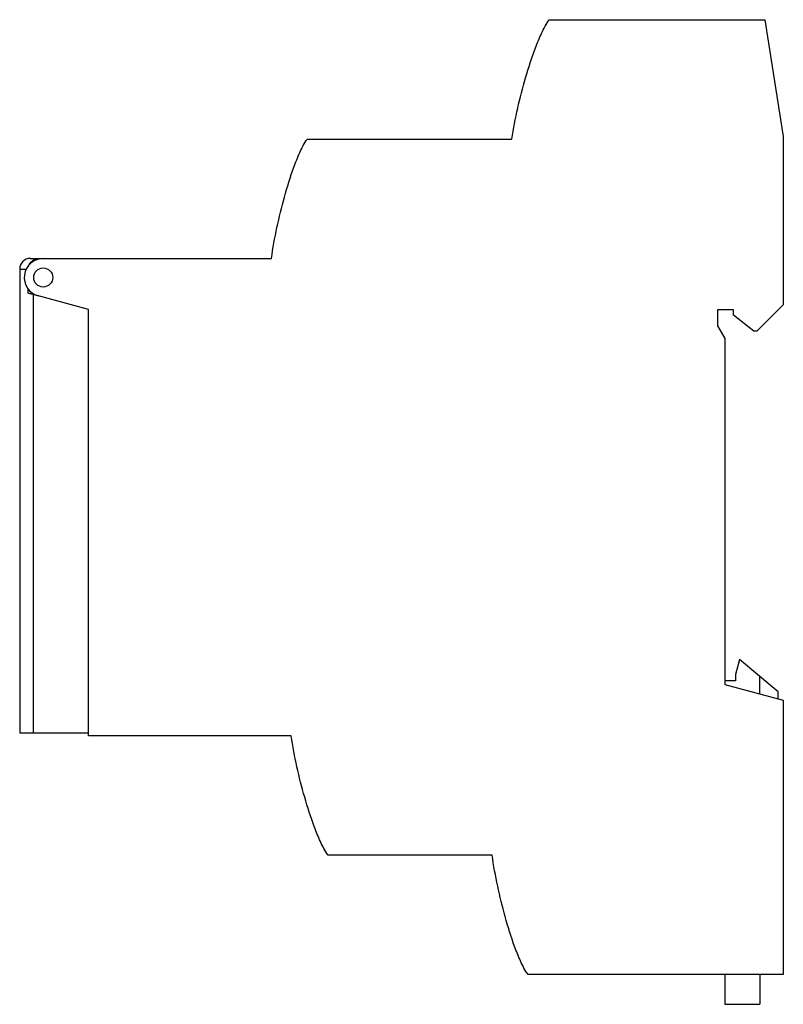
# Model space of a CAD drawing. Header units: millimetres. Extents: x -72 to 0, y -2.8 to 90.
import ezdxf

# ---------------------------------------------------------------- set-up
doc = ezdxf.new("R2010")
doc.units = ezdxf.units.MM

msp = doc.modelspace()

# ---------------------------------------------------------------- linework, layer by layer
at = {"color": 7, "linetype": 'Continuous', "lineweight": 25}
for p, q in [((-22.052, 90), (-1.742, 90)), ((-1.742, 90), (0, 79)), ((0, 79), (0, 63.13)), ((-44.845, 78.75), (-25.575, 78.75)), ((-70.138, 67.5), (-48.238, 67.5)), ((-71.969, 66.5), (-71.969, 22.752)), ((-71.969, 66.5), (-71.352, 66.5)), ((-71.162, 64.218), (-71.162, 64.597)), ((-65.498, 62.7), (-70.665, 64.084)), ((-70.665, 22.752), (-70.665, 64.084)), ((0, 63.13), (-2.48, 60.65)), ((-65.498, 22.5), (-65.498, 62.7)), ((-4.7, 62.65), (-6.2, 62.65)), ((-6.2, 62.65), (-6.2, 61.15)), ((-4.7, 62.15), (-4.7, 62.65)), ((-2.78, 60.65), (-4.7, 62.15)), ((-6.2, 61.15), (-5.5, 59.944)), ((-2.48, 60.65), (-2.78, 60.65)), ((-5.5, 59.944), (-5.5, 27.354)), ((-4.125, 29.7), (-4.5, 28.3)), ((-0.5, 26.658), (-4.125, 29.7)), ((-4.5, 28.3), (-4.5, 27.7)), ((-2.2, 26.469), (-2.2, 28.085)), ((-4.5, 27.7), (-5.5, 27.7)), ((-5.5, 27.354), (0, 25.88)), ((-0.5, 26.014), (-0.5, 26.658)), ((0, 25.88), (0, 0)), ((-65.498, 22.752), (-71.969, 22.752)), ((-46.378, 22.5), (-65.498, 22.5)), ((-27.44, 11.25), (-42.9, 11.25)), ((0, 0), (-24.04, 0)), ((-5.5, 0), (-5.5, -2.8)), ((-2.2, 0), (-2.2, -2.8)), ((-5.5, -2.8), (-2.2, -2.8))]:
    msp.add_line(p, q, dxfattribs=at)
msp.add_circle((-69.75, 65.7), 0.9, dxfattribs=at)
for centre, radius, end in [((-70.969, 66.5), 1, 180), ((-69.74, 65.7), 1.8, 255)]:
    msp.add_arc(centre, radius, 90, end, dxfattribs=at)
for points, knots in [([(-25.575, 78.75), (-25.432, 79.728), (-25.242, 80.698), (-24.808, 82.626), (-24.561, 83.584), (-24.008, 85.481), (-23.704, 86.422), (-23.179, 87.808), (-22.993, 88.266), (-22.68, 88.938), (-22.569, 89.159), (-22.331, 89.591), (-22.203, 89.803), (-22.052, 90)], [0, 0, 0, 0, 0.25, 0.25, 0.5, 0.5, 0.75, 0.75, 0.875, 0.875, 0.9375, 0.9375, 1, 1, 1, 1]), ([(-48.238, 67.5), (-48.104, 68.476), (-47.926, 69.446), (-47.515, 71.373), (-47.281, 72.331), (-46.755, 74.23), (-46.464, 75.172), (-45.957, 76.56), (-45.777, 77.019), (-45.472, 77.692), (-45.364, 77.914), (-45.126, 78.345), (-44.996, 78.555), (-44.845, 78.75)], [0, 0, 0, 0, 0.25, 0.25, 0.5, 0.5, 0.75, 0.75, 0.875, 0.875, 0.9375, 0.9375, 1, 1, 1, 1]), ([(-71.072, 66.911), (-70.99, 67.089), (-70.856, 67.238), (-70.528, 67.444), (-70.334, 67.5), (-70.138, 67.5)], [0, 0, 0, 0, 0.5, 0.5, 1, 1, 1, 1]), ([(-70.969, 67.5), (-70.968, 67.5), (-70.966, 67.5), (-70.951, 67.5), (-70.927, 67.5), (-70.892, 67.5), (-70.848, 67.5), (-70.794, 67.5), (-70.73, 67.5), (-70.656, 67.5), (-70.572, 67.5), (-70.479, 67.5), (-70.376, 67.5), (-70.263, 67.5), (-70.18, 67.5), (-70.138, 67.5)], [0, 0, 0, 0, 0.077207, 0.15427, 0.231216, 0.308071, 0.38486, 0.461611, 0.53835, 0.615103, 0.691896, 0.768756, 0.845709, 0.922782, 1, 1, 1, 1]), ([(-70.665, 64.084), (-70.711, 64.097), (-70.802, 64.121), (-70.929, 64.155), (-71.051, 64.188), (-71.125, 64.208), (-71.162, 64.218)], [0, 0, 0, 0, 0.250646, 0.500859, 0.750642, 1, 1, 1, 1]), ([(-42.9, 11.25), (-43.051, 11.447), (-43.176, 11.659), (-43.413, 12.093), (-43.522, 12.314), (-43.832, 12.986), (-44.017, 13.444), (-44.536, 14.831), (-44.837, 15.771), (-45.382, 17.669), (-45.625, 18.626), (-46.053, 20.553), (-46.238, 21.523), (-46.378, 22.5)], [0, 0, 0, 0, 0.0625, 0.0625, 0.125, 0.125, 0.25, 0.25, 0.5, 0.5, 0.75, 0.75, 1, 1, 1, 1]), ([(-24.04, 0), (-24.191, 0.195), (-24.322, 0.405), (-24.56, 0.836), (-24.668, 1.058), (-24.973, 1.731), (-25.154, 2.19), (-25.662, 3.578), (-25.953, 4.52), (-26.48, 6.419), (-26.715, 7.377), (-27.127, 9.304), (-27.306, 10.274), (-27.44, 11.25)], [0, 0, 0, 0, 0.0625, 0.0625, 0.125, 0.125, 0.25, 0.25, 0.5, 0.5, 0.75, 0.75, 1, 1, 1, 1])]:
    msp.add_open_spline(points, degree=3, knots=knots, dxfattribs=at)

doc.saveas('drawing.dxf')
